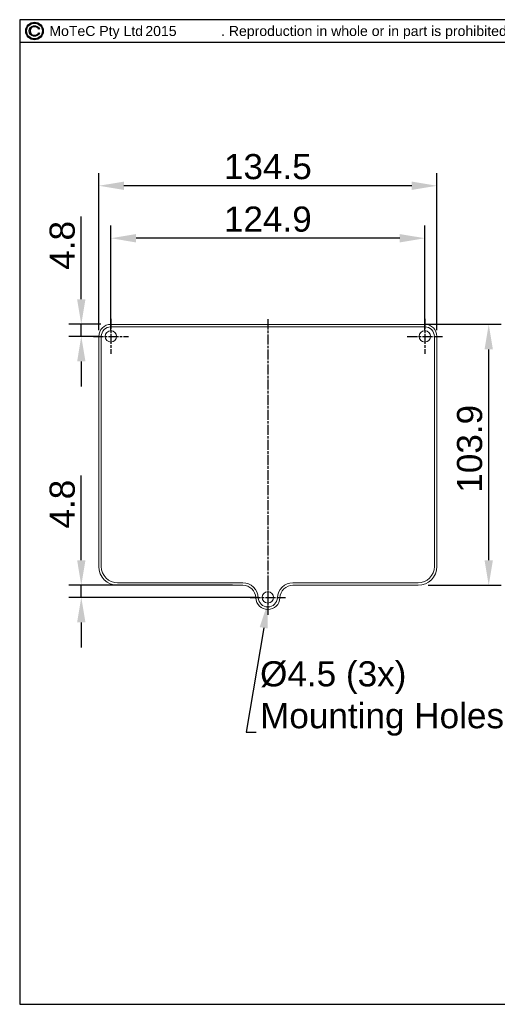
# Model space of a CAD drawing. Extents: x 0 to 283, y 0 to 196.
# Tile 1 of 30: x 0 to 95, y 0 to 196. Entities that reach past the tile are written whole.
import ezdxf
from ezdxf import colors
from ezdxf.entities.mleader import LeaderData, LeaderLine
from ezdxf.enums import TextEntityAlignment as Align
from ezdxf.math import Vec2, Vec3

# ---------------------------------------------------------------- set-up
doc = ezdxf.new("R2010")
doc.units = 0
doc.linetypes.add('CENTER', pattern=[12, 8, -1, 2, -1])
doc.layers.get('0').update_dxf_attribs({"linetype": 'CONTINUOUS'})
doc.layers.get('DEFPOINTS').update_dxf_attribs({"linetype": 'CONTINUOUS'})
for name, color, linetype in [('BORDER', 3, 'CONTINUOUS'), ('BORDERTEXT', 7, 'CONTINUOUS'), ('CTR', 7, 'CENTER'), ('DIM', 7, 'CONTINUOUS')]:
    doc.layers.add(name, color=color, linetype=linetype)
doc.layers.add('VISIBLE', color=255, linetype='CONTINUOUS', lineweight=0)
doc.styles.add('SANSSERIF', font='sanss___.ttf')
doc.dimstyles.new('ISO-25$0', dxfattribs={"dimtxt": 2.5, "dimasz": 2.5, "dimexe": 1.25, "dimexo": 1, "dimgap": 0.6, "dimtad": 1, "dimdec": 1, "dimzin": 9, "dimdsep": 46, "dimtxsty": 'SANSSERIF', "dimcen": 0.75, "dimadec": 1, "dimazin": 0, "dimtfac": 1, "dimtdec": 1, "dimtmove": 0, "dimatfit": 3, "dimfxl": 1, "dimarcsym": 0})

# ---------------------------------------------------------------- blocks, each defined once
blk = doc.blocks.new('C_Copyright_logo-a')
blk.add_lwpolyline([(0.89, 0.4, 4.655546), (0.89, -0.4), (1.1, -0.4, -5.694743), (1.1, 0.4)], format="xyb", close=True)
for radius in [1.97, 1.77]:
    blk.add_circle((0, 0), radius)
blk = doc.blocks.new('Prof-A4_Motec_Mech_No-Billhead')
at = {"layer": 'BORDER'}
blk.add_lwpolyline([(0, 0), (283, 0), (283, 196), (0, 196)], close=True, dxfattribs=at)
blk.add_lwpolyline([(0, 191.5), (151.5, 191.5), (151.5, 196)], dxfattribs=at)
at = {"layer": 'BORDER', "xscale": 0.8864939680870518, "yscale": 0.8864939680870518, "zscale": 0.8864939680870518}
blk.add_blockref('C_Copyright_logo-a', (2.95, 193.75), dxfattribs=at)
at = {"layer": 'BORDER', "style": 'SANSSERIF'}
blk.add_text('MoTeC Pty Ltd                    . Reproduction in whole or in part is prohibited without written approval from MoTeC Pty Ltd.', height=2, dxfattribs=at).set_placement((5.9, 193.75), align=Align.MIDDLE_LEFT)
at = {"layer": 'BORDERTEXT', "style": 'SANSSERIF', "flags": 4}
blk.add_attdef('2011', (24.99, 192.75), '', height=2, dxfattribs=at)
at = {"layer": 'BORDERTEXT', "style": 'SANSSERIF'}
blk.add_attdef('-2011', (31.82, 192.75), '', height=2, dxfattribs=at)
at = {"layer": 'BORDERTEXT', "style": 'SANSSERIF', "flags": 4}
for tag, p in [('0.15', (214.38, 18.75)), ('0.5%%D', (229.57, 18.75))]:
    blk.add_attdef(tag, text='', height=2.5, dxfattribs=at).set_placement(p, align=Align.MIDDLE_LEFT)
blk.add_attdef('1:2', text='', height=2.5, dxfattribs=at).set_placement((252.64, 18.75), align=Align.MIDDLE)
at = {"layer": 'BORDERTEXT', "style": 'SANSSERIF'}
for tag, height, p in [('TITLE', 3, (193, 11.25)), ('1of1', 2.5, (248, 5.2)), ('SPU88888', 3.5, (270.5, 5.2)), ('22.12.2011', 2.5, (159.4, 3.75)), ('INT', 2.5, (213.24, 3.75)), ('A', 2.5, (232.48, 3.75))]:
    blk.add_attdef(tag, text='', height=height, dxfattribs=at).set_placement(p, align=Align.MIDDLE)
blk = doc.blocks.new('*D113')
at = {"layer": 'DEFPOINTS', "color": 0, "transparency": 16777216}
for p in [(15.74, 162.94), (15.74, 132.96), (82.99, 132.96)]:
    blk.add_point(p, dxfattribs=at)
at = {"layer": 'DIM', "color": 0, "lineweight": -2, "transparency": 16777216}
for p, q in [((15.74, 134.21), (15.74, 165.44)), ((82.99, 134.21), (82.99, 165.44)), ((77.99, 162.94), (20.74, 162.94))]:
    blk.add_line(p, q, dxfattribs=at)
at = {"layer": 'DIM', "color": 0, "transparency": 16777216}
for points in [[(20.74, 163.77), (20.74, 162.11), (15.74, 162.94)], [(77.99, 163.77), (77.99, 162.11), (82.99, 162.94)]]:
    blk.add_solid(points, dxfattribs=at)
at = {"layer": 'DIM', "color": 0, "transparency": 16777216, "insert": (49.36, 166.72), "char_height": 5, "attachment_point": 5, "style": 'SANSSERIF'}
blk.add_mtext('134.5', dxfattribs=at)
blk = doc.blocks.new('*D114')
at = {"layer": 'DEFPOINTS', "color": 0, "transparency": 16777216}
for p in [(18.14, 152.5), (18.14, 132.96), (80.59, 132.96)]:
    blk.add_point(p, dxfattribs=at)
at = {"layer": 'DIM', "color": 0, "lineweight": -2, "transparency": 16777216}
for p, q in [((18.14, 134.21), (18.14, 155)), ((80.59, 134.21), (80.59, 155)), ((75.59, 152.5), (23.14, 152.5))]:
    blk.add_line(p, q, dxfattribs=at)
at = {"layer": 'DIM', "color": 0, "transparency": 16777216}
for points in [[(23.14, 153.33), (23.14, 151.66), (18.14, 152.5)], [(75.59, 153.33), (75.59, 151.66), (80.59, 152.5)]]:
    blk.add_solid(points, dxfattribs=at)
at = {"layer": 'DIM', "color": 0, "transparency": 16777216, "insert": (49.36, 156.27), "char_height": 5, "attachment_point": 5, "style": 'SANSSERIF'}
blk.add_mtext('124.9', dxfattribs=at)
blk = doc.blocks.new('*D115')
at = {"layer": 'DEFPOINTS', "color": 0, "transparency": 16777216}
for p in [(78.59, 135.36), (93.3, 135.36), (79.24, 83.41)]:
    blk.add_point(p, dxfattribs=at)
at = {"layer": 'DIM', "color": 0, "lineweight": -2, "transparency": 16777216}
for p, q in [((80.59, 135.36), (95.8, 135.36)), ((93.3, 88.41), (93.3, 130.36)), ((81.24, 83.41), (95.8, 83.41))]:
    blk.add_line(p, q, dxfattribs=at)
at = {"layer": 'DIM', "color": 0, "transparency": 16777216}
for points in [[(92.46, 130.36), (94.13, 130.36), (93.3, 135.36)], [(92.46, 88.41), (94.13, 88.41), (93.3, 83.41)]]:
    blk.add_solid(points, dxfattribs=at)
at = {"layer": 'DIM', "color": 0, "transparency": 16777216, "insert": (89.52, 110.58), "char_height": 5, "attachment_point": 5, "rotation": 90, "style": 'SANSSERIF'}
blk.add_mtext('103.9', dxfattribs=at)
blk = doc.blocks.new('*D116')
at = {"layer": 'DEFPOINTS', "color": 0, "transparency": 16777216}
for p in [(12.25, 83.41), (44.36, 83.41), (49.36, 81.01)]:
    blk.add_point(p, dxfattribs=at)
at = {"layer": 'DIM', "color": 0, "lineweight": -2, "transparency": 16777216}
for p, q in [((12.25, 88.41), (12.25, 105.29)), ((42.36, 83.41), (9.75, 83.41)), ((12.25, 81.01), (12.25, 83.41)), ((47.36, 81.01), (9.75, 81.01)), ((12.25, 76.01), (12.25, 71.01))]:
    blk.add_line(p, q, dxfattribs=at)
at = {"layer": 'DIM', "color": 0, "transparency": 16777216}
for points in [[(11.42, 88.41), (13.08, 88.41), (12.25, 83.41)], [(11.42, 76.01), (13.08, 76.01), (12.25, 81.01)]]:
    blk.add_solid(points, dxfattribs=at)
at = {"layer": 'DIM', "color": 0, "transparency": 16777216, "insert": (8.48, 99.56), "char_height": 5, "attachment_point": 5, "rotation": 90, "style": 'SANSSERIF'}
blk.add_mtext('4.8', dxfattribs=at)
blk = doc.blocks.new('*D117')
at = {"layer": 'DEFPOINTS', "color": 0, "transparency": 16777216}
for p in [(12.25, 135.36), (18.14, 135.36), (18.14, 132.96)]:
    blk.add_point(p, dxfattribs=at)
at = {"layer": 'DIM', "color": 0, "lineweight": -2, "transparency": 16777216}
for p, q in [((12.25, 140.36), (12.25, 156.81)), ((16.14, 135.36), (9.75, 135.36)), ((12.25, 132.96), (12.25, 135.36)), ((16.14, 132.96), (9.75, 132.96)), ((12.25, 127.96), (12.25, 122.96))]:
    blk.add_line(p, q, dxfattribs=at)
at = {"layer": 'DIM', "color": 0, "transparency": 16777216}
for points in [[(11.42, 140.36), (13.08, 140.36), (12.25, 135.36)], [(11.42, 127.96), (13.08, 127.96), (12.25, 132.96)]]:
    blk.add_solid(points, dxfattribs=at)
at = {"layer": 'DIM', "color": 0, "transparency": 16777216, "insert": (8.48, 151.08), "char_height": 5, "attachment_point": 5, "rotation": 90, "style": 'SANSSERIF'}
blk.add_mtext('4.8', dxfattribs=at)

msp = doc.modelspace()

# ---------------------------------------------------------------- linework, layer by layer
at = {"layer": 'CTR', "ltscale": 0.25}
for p, q in [((18.1357, 136.4441), (18.1357, 129.4669)), ((49.3607, 136.3555), (49.3607, 77.6055)), ((80.5857, 136.4441), (80.5857, 129.4669)), ((14.6471, 132.9555), (21.6243, 132.9555)), ((77.0971, 132.9555), (84.0743, 132.9555)), ((49.3607, 84.4941), (49.3607, 77.5169)), ((45.8721, 81.0055), (52.8493, 81.0055))]:
    msp.add_line(p, q, dxfattribs=at)
at = {"layer": 'VISIBLE'}
for p, q in [((80.5857, 135.3555), (18.1357, 135.3555)), ((18.1357, 134.8555), (80.5857, 134.8555)), ((15.7357, 132.9555), (15.7357, 87.1555)), ((16.2357, 87.1555), (16.2357, 132.9555)), ((82.4857, 132.9555), (82.4857, 87.1555)), ((82.9857, 87.1555), (82.9857, 132.9555)), ((44.3647, 83.9055), (19.4857, 83.9055)), ((19.4857, 83.4055), (44.3647, 83.4055)), ((79.2357, 83.9055), (54.3567, 83.9055)), ((54.3567, 83.4055), (79.2357, 83.4055))]:
    msp.add_line(p, q, dxfattribs=at)
for centre in [(18.1357, 132.9555), (80.5857, 132.9555), (49.3607, 81.0055)]:
    msp.add_circle(centre, 1.125, dxfattribs=at)
for centre, radius, start, end in [((18.1357, 132.9555), 2.4, 90, 180), ((80.5857, 132.9555), 2.4, 0, 90), ((18.1357, 132.9555), 1.9, 90, 180), ((80.5857, 132.9555), 1.9, 0, 90), ((19.4857, 87.1555), 3.75, 180, 270), ((19.4857, 87.1555), 3.25, 180, 270), ((79.2357, 87.1555), 3.25, 270, 0), ((79.2357, 87.1555), 3.75, 270, 0), ((44.3647, 80.8055), 3.1, 2.292443, 90), ((44.3647, 80.8055), 2.6, 2.292443, 90), ((54.3567, 80.8055), 3.1, 90, 177.707557), ((54.3567, 80.8055), 2.6, 90, 177.707557), ((49.3607, 81.0055), 2.4, 182.292443, 357.707557), ((49.3607, 81.0055), 1.9, 182.292443, 357.707557)]:
    msp.add_arc(centre, radius, start, end, dxfattribs=at)

# ---------------------------------------------------------------- block references
at = {"layer": 'DIM'}
ref = msp.add_blockref('Prof-A4_Motec_Mech_No-Billhead', (0, 0), dxfattribs=at)
ref.add_attrib('2011', '2015', (24.9942, 192.75), dxfattribs={"layer": 'BORDERTEXT', "height": 2, "style": 'SANSSERIF'})

# ---------------------------------------------------------------- dimensions: what is measured, and where the dimension line sits
dim = msp.add_linear_dim(base=(15.7357, 162.9389), p1=(82.9857, 132.9555), p2=(15.7357, 132.9555), dimstyle='ISO-25$0', override={"dimscale": 2, "dimexo": 0.625, "dimlfac": 2}, dxfattribs=at)
dim.commit()
dim.dimension.update_dxf_attribs({"geometry": '*D113', "text_midpoint": (49.3607, 166.7178)})
dim = msp.add_linear_dim(base=(18.1357, 152.498), p1=(80.5857, 132.9555), p2=(18.1357, 132.9555), dimstyle='ISO-25$0', override={"dimscale": 2, "dimexo": 0.625, "dimlfac": 2}, dxfattribs=at)
dim.commit()
dim.dimension.update_dxf_attribs({"geometry": '*D114', "text_midpoint": (49.3607, 152.498), "dimtype": 160})
dim = msp.add_linear_dim(base=(12.2507, 135.3555), p1=(18.1357, 132.9555), p2=(18.1357, 135.3555), angle=90, dimstyle='ISO-25$0', override={"dimscale": 2, "dimlfac": 2}, dxfattribs=at)
dim.commit()
dim.dimension.update_dxf_attribs({"geometry": '*D117', "text_midpoint": (8.4752, 151.0823)})
for base, p1, p2, picture, middle in [((93.296, 135.3555), (79.2374, 83.4055), (78.5857, 135.3555), '*D115', (93.296, 110.5813)), ((12.2507, 83.4055), (49.3607, 81.0055), (44.3647, 83.4055), '*D116', (12.2507, 99.5627))]:
    dim = msp.add_linear_dim(base=base, p1=p1, p2=p2, angle=90, dimstyle='ISO-25$0', override={"dimscale": 2, "dimlfac": 2}, dxfattribs=at)
    dim.commit()
    dim.dimension.update_dxf_attribs({"geometry": picture, "text_midpoint": middle, "dimtype": 160})

# ---------------------------------------------------------------- leaders
ml = msp.add_multileader_mtext('Standard', dxfattribs=at)
ml.set_content('{\\H2x;%%C4.5 (3x)\\PMounting Holes}', color=256, style='SANSSERIF')
ml.set_leader_properties()
ml.build(insert=Vec2(0, 0))
ml.multileader.update_dxf_attribs({"text_left_attachment_type": 4, "text_right_attachment_type": 4, "dogleg_length": 2, "arrow_head_size": 5})
ctx = ml.context
ctx.base_point, ctx.char_height, ctx.arrow_head_size, ctx.landing_gap_size, ctx.plane_origin = Vec3(47.0629, 54.2021), 2.5, 5, 0.75, Vec3(200.4681, 90.4779)
ctx.left_attachment, ctx.right_attachment = 4, 4
notes = []
notes.append((ctx, [(1, (1, 1, 0), (45.0629, 54.2021), (1, 0), 2, [(0, [(49.3607, 79.8805)], 0, [])])]))
ctx.mtext.insert, ctx.mtext.flow_direction = Vec3(47.8129, 68.2865), 5
for ctx, leaders in notes:
    for number, flags, end, landing, length, lines in leaders:
        leader = LeaderData()
        leader.index, (leader.has_last_leader_line, leader.has_dogleg_vector, leader.attachment_direction) = number, flags
        leader.last_leader_point, leader.dogleg_vector, leader.dogleg_length = Vec3(end), Vec3(landing), length
        for number, points, colour, breaks in lines:
            line = LeaderLine()
            line.index, line.vertices, line.color, line.breaks = number, Vec3.list(points), colors.encode_raw_color(colour), breaks
            leader.lines.append(line)
        ctx.leaders.append(leader)

doc.saveas('drawing.dxf')
